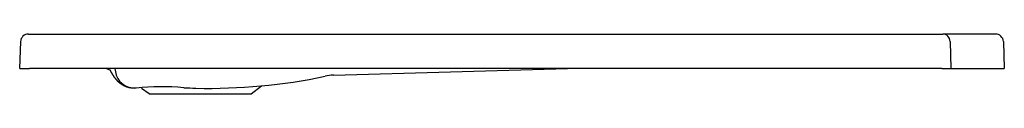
# Model space of a CAD drawing. Header units: millimetres. Extents: x 0 to 1, y -0.03 to 0.04.
import ezdxf

# ---------------------------------------------------------------- set-up
doc = ezdxf.new("R2010")
doc.units = ezdxf.units.MM
doc.layers.add('BLOCKS', color=3, linetype='Continuous')

msp = doc.modelspace()

# ---------------------------------------------------------------- linework, layer by layer
at = {"layer": 'BLOCKS'}
for p, q in [((0.0089, 0.035), (0.9381, 0.035)), ((0.9381, 0.035), (0.9399, 0.035)), ((0.9935, 0.035), (0.9399, 0.035)), ((0, 0), (0.001, 0.0273)), ((0.9469, 0.0298), (0.9469, 0.0298)), ((0.9473, 0.0273), (0.9479, 0)), ((1.0015, 0.0273), (1.0024, 0)), ((0, 0), (0.01, 0)), ((0.9387, 0), (0.01, 0)), ((0.0884, 0), (0.0923, -0.0019)), ((0.0968, 0), (0.0974, -0.0036)), ((0.3194, -0.0069), (0.5577, 0)), ((0.9387, 0), (0.9479, 0)), ((0.9479, 0), (1.0024, 0)), ((0.2357, -0.026), (0.2461, -0.0177)), ((0.1317, -0.026), (0.124, -0.0206)), ((0.1317, -0.026), (0.2357, -0.026))]:
    msp.add_line(p, q, dxfattribs=at)
for centre, radius, start, end in [((0.0089, 0.027), 0.008, 90, 178), ((0.9935, 0.027), 0.008, 2, 90), ((0.1918, 0.5618), 0.5821, 268.7799, 281.8121), ((0.3208, -0.0547), 0.0478, 91.6919, 101.8981), ((0.1447, -0.2345), 0.2159, 84.0596, 96.9752), ((0.1932, 0.6634), 0.6836, 267.8178, 268.8509)]:
    msp.add_arc(centre, radius, start, end, dxfattribs=at)
for centre, major_axis, ratio, start_param, end_param in [((0.9399, 0.027), (0, 0.008), 0.924772, 4.747296, 6.283185), ((0.1171, -0.0001), (-0.0097, 0.0177), 0.989611, 1.244729, 2.622415)]:
    msp.add_ellipse(centre, major_axis=major_axis, ratio=ratio, start_param=start_param, end_param=end_param, dxfattribs=at)
msp.add_open_spline([(0.0914, 0), (0.0914, 0)], degree=1, dxfattribs=at)
for points, knots in [([(0.1169, -0.0202), (0.1166, -0.0202), (0.1163, -0.0202), (0.116, -0.0202), (0.1157, -0.0202), (0.1153, -0.0202), (0.115, -0.0202), (0.1147, -0.0202), (0.1144, -0.0201), (0.1141, -0.0201), (0.1138, -0.0201), (0.1135, -0.02), (0.1132, -0.02), (0.1129, -0.0199), (0.1126, -0.0199), (0.1123, -0.0198), (0.112, -0.0198), (0.1118, -0.0197), (0.1115, -0.0197), (0.1109, -0.0195), (0.1104, -0.0194), (0.1098, -0.0192), (0.1093, -0.019), (0.1088, -0.0189), (0.1083, -0.0187), (0.1079, -0.0185), (0.1074, -0.0183), (0.1069, -0.0181), (0.1065, -0.0179), (0.1061, -0.0176), (0.1057, -0.0174), (0.1052, -0.0172), (0.1049, -0.0169), (0.1045, -0.0167), (0.1041, -0.0165), (0.1037, -0.0162), (0.1034, -0.016), (0.1031, -0.0157), (0.1027, -0.0155), (0.1024, -0.0152), (0.102, -0.0149), (0.1017, -0.0147), (0.1013, -0.0144), (0.101, -0.0141), (0.1007, -0.0138), (0.1004, -0.0135), (0.1001, -0.0132), (0.0999, -0.013), (0.0996, -0.0127), (0.0993, -0.0124), (0.0991, -0.0121), (0.0988, -0.0119), (0.0986, -0.0116), (0.0984, -0.0113), (0.0981, -0.0111), (0.0979, -0.0108), (0.0977, -0.0105), (0.0975, -0.0103), (0.0973, -0.01), (0.0968, -0.0093), (0.0963, -0.0087), (0.0959, -0.008), (0.0955, -0.0074), (0.095, -0.0067), (0.0946, -0.0061), (0.0942, -0.0054), (0.0939, -0.0048), (0.0935, -0.0041), (0.0931, -0.0035), (0.0928, -0.0028), (0.0924, -0.0021), (0.0923, -0.0019)], [0, 0, 0.556977, 1.113954, 1.670931, 2.227908, 2.784885, 3.341862, 3.898839, 4.455816, 5.012793, 5.56977, 6.126747, 6.683724, 7.240701, 7.797678, 8.354655, 8.911632, 9.46861, 10.025587, 11.122647, 12.219707, 13.316766, 14.413826, 15.510886, 16.607946, 17.705006, 18.802066, 19.899126, 20.996186, 22.093246, 23.190306, 24.287366, 25.384426, 26.481486, 27.578546, 28.675606, 29.772666, 30.869726, 31.966786, 33.271977, 34.577168, 35.882359, 37.18755, 38.492741, 39.797931, 41.103122, 42.408313, 43.713504, 45.018695, 46.323886, 47.629077, 48.934268, 50.239458, 51.544649, 52.84984, 54.155031, 55.460222, 56.765413, 58.070604, 61.313811, 64.557018, 67.800226, 71.043433, 74.28664, 77.529848, 80.773055, 84.016262, 87.25947, 90.502677, 93.745884, 96.989092, 97.890191, 97.890191]), ([(0.1185, -0.0202), (0.1182, -0.0202), (0.1179, -0.0202), (0.1176, -0.0202), (0.1172, -0.0202), (0.1169, -0.0202)], [0.121834, 0.121834, 0.359812, 0.719623, 1.079435, 1.439246, 1.799058, 1.799058])]:
    msp.add_open_spline(points, degree=1, knots=knots, dxfattribs=at)

doc.saveas('drawing.dxf')
